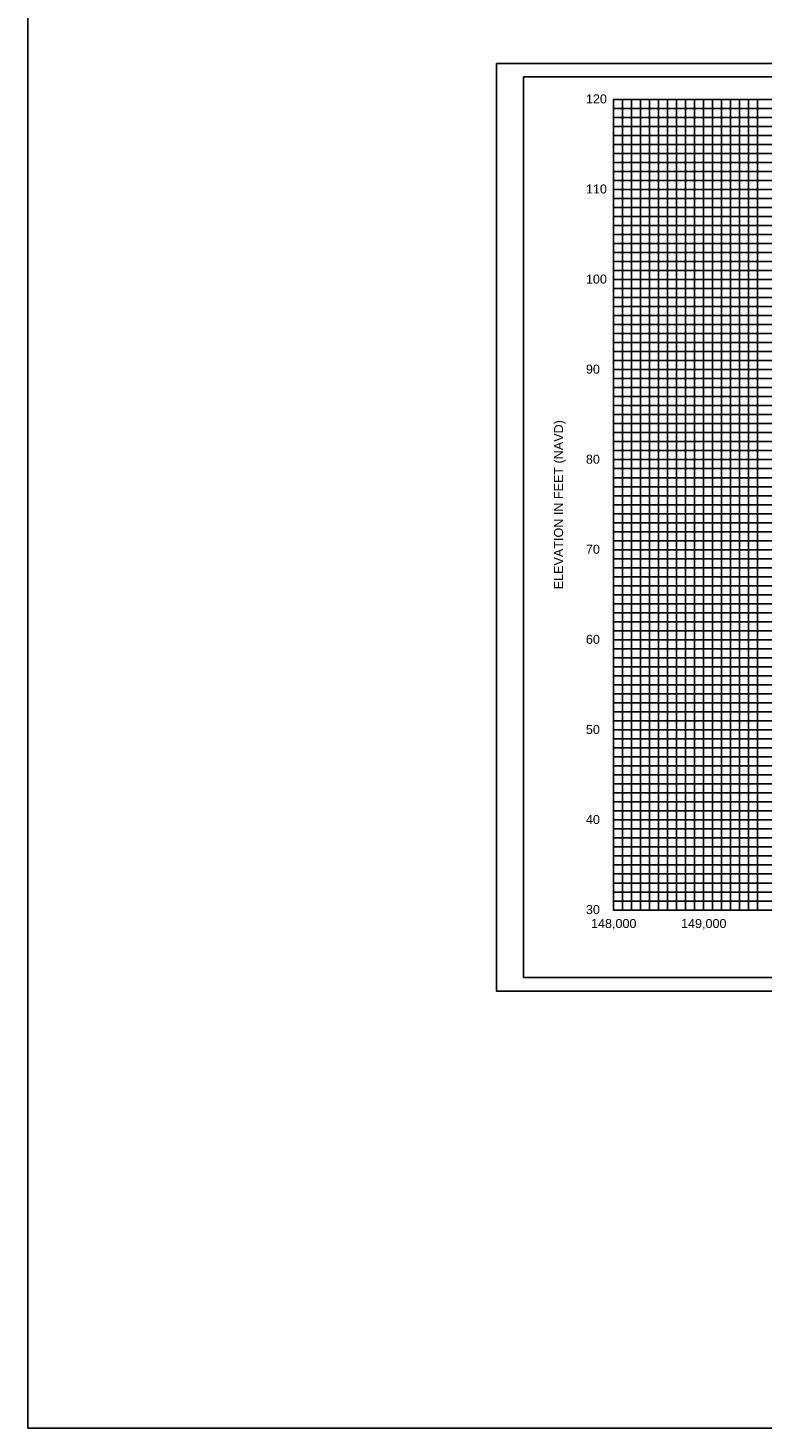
# Model space of a CAD drawing. Header units: inches. Extents: x 11.8 to 93.8, y 23.5 to 67.3.
# Tile 2 of 11: x 11.8 to 20, y 33.6 to 49.2. Entities that reach past the tile are written whole.
import ezdxf
from ezdxf.enums import TextEntityAlignment as Align

# ---------------------------------------------------------------- set-up
doc = ezdxf.new("R2010")
doc.units = ezdxf.units.IN
doc.header["$LTSCALE"] = 0.3
doc.header["$MEASUREMENT"] = 0
doc.linetypes.add('DOT', pattern=[0.25, 0, -0.25])
doc.layers.get('0').update_dxf_attribs({"color": 3, "plot": 0})
for name, color, linetype in [('1', 5, 'Continuous'), ('2', 50, 'Continuous'), ('3', 9, 'DOT'), ('STRUCTURE', 30, 'Continuous'), ('TEXT', 255, 'Continuous')]:
    doc.layers.add(name, color=color, linetype=linetype)
doc.styles.add('ARIAL', font='ARIAL.TTF')

msp = doc.modelspace()

# ---------------------------------------------------------------- linework, layer by layer
at = {"color": 252}
msp.add_lwpolyline([(17, 48.777), (33.1, 48.777), (33.1, 38.477), (17, 38.477)], close=True, dxfattribs=at)
at = {"layer": '1'}
for p, q in [((17.3, 48.627), (17.3, 38.627)), ((32.8, 48.627), (17.3, 48.627)), ((17.3, 38.627), (17.3, 38.627)), ((17.3, 38.627), (32.8, 38.627)), ((17.3, 38.627), (17.3, 38.627))]:
    msp.add_line(p, q, dxfattribs=at)
at = {"layer": '2', "color": 50}
for p, q in [((18.3, 39.377), (18.3, 48.377)), ((18.3, 48.377), (31.3, 48.377)), ((19.3, 39.377), (19.3, 48.377)), ((18.3, 46.377), (31.3, 46.377)), ((18.3, 45.377), (31.3, 45.377)), ((18.3, 44.377), (31.3, 44.377)), ((18.3, 43.377), (31.3, 43.377)), ((18.3, 42.377), (31.3, 42.377)), ((18.3, 41.377), (31.3, 41.377)), ((18.3, 40.377), (28.3, 40.377)), ((18.3, 39.377), (31.3, 39.377))]:
    msp.add_line(p, q, dxfattribs=at)
at = {"layer": '2', "color": 50, "linetype": 'Continuous'}
msp.add_line((18.3, 47.377), (31.3, 47.377), dxfattribs=at)
at = {"layer": '3', "color": 8, "linetype": 'Continuous'}
for p, q in [((18.4, 39.377), (18.4, 48.377)), ((18.5, 39.377), (18.5, 48.377)), ((18.6, 39.377), (18.6, 48.377)), ((18.7, 39.377), (18.7, 48.377)), ((18.8, 39.377), (18.8, 48.377)), ((18.9, 39.377), (18.9, 48.377)), ((19, 39.377), (19, 48.377)), ((19.1, 39.377), (19.1, 48.377)), ((19.2, 39.377), (19.2, 48.377)), ((19.4, 39.377), (19.4, 48.377)), ((19.5, 39.377), (19.5, 48.377)), ((19.6, 39.377), (19.6, 48.377)), ((19.7, 39.377), (19.7, 48.377)), ((19.8, 39.377), (19.8, 48.377)), ((19.9, 39.377), (19.9, 48.377)), ((18.3, 48.277), (31.3, 48.277)), ((18.3, 48.177), (31.3, 48.177)), ((18.3, 48.077), (31.3, 48.077)), ((18.3, 47.977), (31.3, 47.977)), ((18.3, 47.877), (31.3, 47.877)), ((18.3, 47.777), (31.3, 47.777)), ((18.3, 47.677), (31.3, 47.677)), ((18.3, 47.577), (31.3, 47.577)), ((18.3, 47.477), (31.3, 47.477)), ((18.3, 47.277), (31.3, 47.277)), ((18.3, 47.177), (31.3, 47.177)), ((18.3, 47.077), (31.3, 47.077)), ((18.3, 46.977), (31.3, 46.977)), ((18.3, 46.877), (31.3, 46.877)), ((18.3, 46.777), (31.3, 46.777)), ((18.3, 46.677), (31.3, 46.677)), ((18.3, 46.577), (31.3, 46.577)), ((18.3, 46.477), (31.3, 46.477)), ((18.3, 46.277), (31.3, 46.277)), ((18.3, 46.177), (31.3, 46.177)), ((18.3, 46.077), (31.3, 46.077)), ((18.3, 45.977), (31.3, 45.977)), ((18.3, 45.877), (31.3, 45.877)), ((18.3, 45.777), (31.3, 45.777)), ((18.3, 45.677), (31.3, 45.677)), ((18.3, 45.577), (31.3, 45.577)), ((18.3, 45.477), (31.3, 45.477)), ((18.3, 45.277), (31.3, 45.277)), ((18.3, 45.177), (31.3, 45.177)), ((18.3, 45.077), (31.3, 45.077)), ((18.3, 44.977), (31.3, 44.977)), ((18.3, 44.877), (31.3, 44.877)), ((18.3, 44.777), (31.3, 44.777)), ((18.3, 44.677), (31.3, 44.677)), ((18.3, 44.577), (31.3, 44.577)), ((18.3, 44.477), (31.3, 44.477)), ((18.3, 44.277), (31.3, 44.277)), ((18.3, 44.177), (31.3, 44.177)), ((18.3, 44.077), (31.3, 44.077)), ((18.3, 43.977), (31.3, 43.977)), ((18.3, 43.877), (31.3, 43.877)), ((18.3, 43.777), (31.3, 43.777)), ((18.3, 43.677), (31.3, 43.677)), ((18.3, 43.577), (31.3, 43.577)), ((18.3, 43.477), (31.3, 43.477)), ((18.3, 43.277), (31.3, 43.277)), ((18.3, 43.177), (31.3, 43.177)), ((18.3, 43.077), (31.3, 43.077)), ((18.3, 42.977), (31.3, 42.977)), ((18.3, 42.877), (31.3, 42.877)), ((18.3, 42.777), (31.3, 42.777)), ((18.3, 42.677), (31.3, 42.677)), ((18.3, 42.577), (31.3, 42.577)), ((18.3, 42.477), (31.3, 42.477)), ((18.3, 42.277), (31.3, 42.277)), ((18.3, 42.177), (31.3, 42.177)), ((18.3, 42.077), (31.3, 42.077)), ((18.3, 41.977), (31.3, 41.977)), ((18.3, 41.877), (31.3, 41.877)), ((18.3, 41.777), (31.3, 41.777)), ((18.3, 41.677), (31.3, 41.677)), ((18.3, 41.577), (31.3, 41.577)), ((18.3, 41.477), (31.3, 41.477)), ((18.3, 41.277), (28.3, 41.277)), ((18.3, 41.177), (28.3, 41.177)), ((18.3, 41.077), (28.3, 41.077)), ((18.3, 40.977), (28.3, 40.977)), ((18.3, 40.877), (28.3, 40.877)), ((18.3, 40.777), (28.3, 40.777)), ((18.3, 40.677), (28.3, 40.677)), ((18.3, 40.577), (28.3, 40.577)), ((18.3, 40.477), (28.3, 40.477)), ((18.3, 40.277), (28.3, 40.277)), ((18.3, 40.177), (28.3, 40.177)), ((18.3, 40.077), (28.3, 40.077)), ((18.3, 39.977), (28.3, 39.977)), ((18.3, 39.877), (28.3, 39.877)), ((18.3, 39.777), (28.3, 39.777)), ((18.3, 39.677), (28.3, 39.677)), ((18.3, 39.577), (28.3, 39.577)), ((18.3, 39.477), (28.3, 39.477))]:
    msp.add_line(p, q, dxfattribs=at)
at = {"layer": 'STRUCTURE'}
msp.add_lwpolyline([(11.796, 54.359), (55.917, 54.359), (55.917, 33.626), (11.796, 33.626)], close=True, dxfattribs=at)

# ---------------------------------------------------------------- texts
at = {"layer": 'TEXT', "style": 'ARIAL'}
for s, p in [(' 120', (17.955, 48.332)), (' 110', (17.955, 47.332)), (' 100', (17.955, 46.332)), (' 90', (17.955, 45.332)), (' 80', (17.955, 44.332)), (' 70', (17.955, 43.332)), (' 60', (17.955, 42.332)), (' 50', (17.955, 41.332)), (' 40', (17.955, 40.332)), (' 30', (17.955, 39.332))]:
    msp.add_text(s, height=0.1, dxfattribs=at).set_placement(p)
msp.add_text('ELEVATION IN FEET (NAVD)', height=0.1, rotation=90, dxfattribs=at).set_placement((17.74, 43.877), align=Align.CENTER)
for s, p in [('148,000', (18.303, 39.177)), ('149,000', (19.303, 39.177))]:
    msp.add_text(s, height=0.1, dxfattribs=at).set_placement(p, align=Align.CENTER)

doc.saveas('drawing.dxf')
